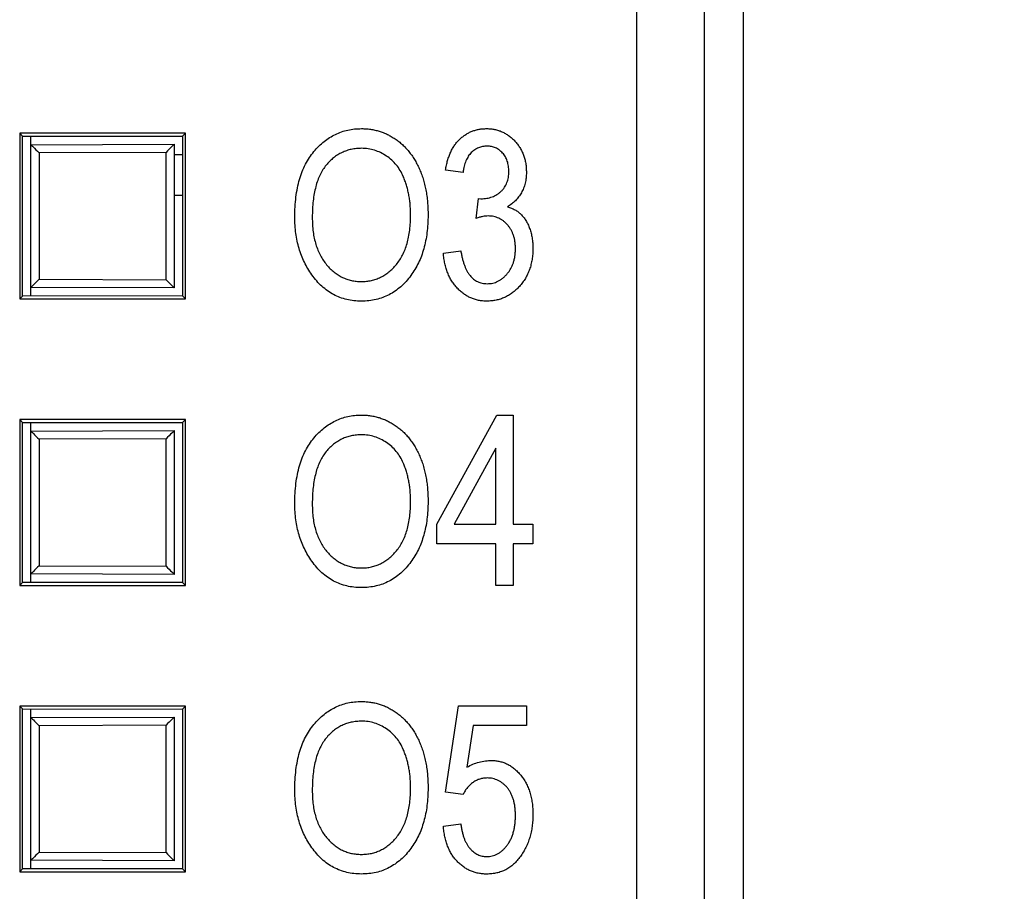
# Model space of a CAD drawing. Header units: millimetres. Extents: x 0 to 840, y 0 to 594.
# Tile 51 of 77: x 385 to 397, y 332 to 343. Entities that reach past the tile are written whole.
import ezdxf

# ---------------------------------------------------------------- set-up
doc = ezdxf.new("R2010")
doc.units = ezdxf.units.MM
doc.header["$LTSCALE"] = 2
doc.linetypes.add('SLD-Sólida', pattern=[0])
doc.styles.add('SLDTEXTSTYLE2', font='ARIALN.TTF', dxfattribs={"width": 0.87})
doc.dimstyles.new('SLDDIMSTYLE0', dxfattribs={"dimtxt": 5.4, "dimasz": 5.4, "dimexe": 0, "dimexo": 0.0625, "dimgap": 1.35, "dimtad": 0, "dimdec": 1, "dimrnd": 1e-09, "dimzin": 12, "dimdsep": 46, "dimtxsty": 'SLDTEXTSTYLE2', "dimsah": 1, "dimcen": 0.09, "dimadec": 0, "dimazin": 3, "dimtfac": 1, "dimtdec": 3, "dimtofl": 0, "dimtmove": 0, "dimatfit": 3, "dimfxl": 1, "dimfrac": 2, "dimtolj": 1, "dimtzin": 12, "dimarcsym": 0})
doc.dimstyles.new('SLDDIMSTYLE1', dxfattribs={"dimtxt": 5.4, "dimasz": 5.4, "dimexe": 0, "dimexo": 0.0625, "dimgap": 1.35, "dimtad": 0, "dimdec": 1, "dimrnd": 1e-09, "dimzin": 12, "dimdsep": 46, "dimtxsty": 'SLDTEXTSTYLE2', "dimsah": 1, "dimcen": 0.09, "dimadec": 0, "dimazin": 3, "dimtfac": 1, "dimtdec": 3, "dimtmove": 0, "dimatfit": 0, "dimfxl": 1, "dimfrac": 2, "dimtolj": 1, "dimtzin": 12, "dimarcsym": 0})

# ---------------------------------------------------------------- blocks, each defined once
blk = doc.blocks.new('_D_2')
at = {"color": 7, "linetype": 'SLD-Sólida', "lineweight": 18}
for p, q in [((416.321, 361.253), (416.321, 372.053)), ((391.603, 361.253), (417.821, 361.253)), ((412.121, 354.982), (412.121, 356.504)), ((412.121, 356.504), (420.521, 356.504)), ((420.521, 356.504), (420.521, 354.982)), ((412.121, 339.757), (412.121, 338.236)), ((420.521, 338.236), (420.521, 339.757)), ((412.121, 338.236), (420.521, 338.236)), ((403.475, 321.644), (417.821, 321.644)), ((416.321, 321.644), (416.321, 310.844))]:
    blk.add_line(p, q, dxfattribs=at)
for points in [[(416.321, 361.253), (417.021, 366.653), (415.621, 366.653)], [(416.321, 321.644), (415.621, 316.244), (417.021, 316.244)]]:
    blk.add_solid(points, dxfattribs=at)
at = {"color": 7, "linetype": 'SLD-Sólida', "lineweight": 18, "char_height": 5.4, "attachment_point": 1, "rotation": 90, "style": 'SLDTEXTSTYLE2'}
for s, insert in [('1,559', (413.56, 339.757)), ('39,6', (413.56, 324.872))]:
    blk.add_mtext(s, dxfattribs=dict(at, insert=insert))
blk = doc.blocks.new('_D_3')
at = {"color": 7, "linetype": 'SLD-Sólida', "lineweight": 18}
for p, q in [((391.603, 361.253), (433.342, 361.253)), ((431.842, 361.253), (431.842, 341.165)), ((427.642, 337.108), (427.642, 338.63)), ((427.642, 338.63), (436.042, 338.63)), ((436.042, 338.63), (436.042, 337.108)), ((427.642, 321.883), (427.642, 320.362)), ((436.042, 320.362), (436.042, 321.883)), ((427.642, 320.362), (436.042, 320.362)), ((431.842, 285.896), (431.842, 305.984)), ((403.475, 285.896), (433.342, 285.896))]:
    blk.add_line(p, q, dxfattribs=at)
for points in [[(431.842, 361.253), (431.142, 355.853), (432.542, 355.853)], [(431.842, 285.896), (432.542, 291.296), (431.142, 291.296)]]:
    blk.add_solid(points, dxfattribs=at)
at = {"color": 7, "linetype": 'SLD-Sólida', "lineweight": 18, "char_height": 5.4, "attachment_point": 1, "rotation": 90, "style": 'SLDTEXTSTYLE2'}
for s, insert in [('2,967', (429.081, 321.883)), ('75,4', (429.081, 306.998))]:
    blk.add_mtext(s, dxfattribs=dict(at, insert=insert))

msp = doc.modelspace()

# ---------------------------------------------------------------- linework, layer by layer
at = {"color": 7, "linetype": 'SLD-Sólida', "lineweight": 25}
for p, q in [((392.174, 248.372), (392.174, 359.134)), ((393.474, 359.22), (393.474, 248.286)), ((392.999, 248.483), (392.999, 359.023)), ((384.636, 341.746), (384.636, 339.72)), ((386.663, 341.746), (384.636, 341.746)), ((384.636, 341.746), (384.672, 341.71)), ((384.672, 341.71), (386.626, 341.709)), ((384.672, 339.756), (384.672, 341.71)), ((384.774, 341.605), (384.774, 341.71)), ((386.663, 341.746), (386.626, 341.709)), ((386.626, 341.709), (386.626, 339.757)), ((386.663, 339.72), (386.663, 341.746)), ((384.774, 341.605), (386.524, 341.611)), ((384.774, 339.861), (384.774, 341.605)), ((386.524, 341.611), (386.524, 339.855)), ((386.424, 341.511), (384.874, 341.505)), ((384.874, 341.505), (384.874, 339.961)), ((386.424, 339.955), (386.424, 341.511)), ((390.051, 341.267), (389.837, 341.294)), ((386.626, 340.985), (386.524, 340.986)), ((390.211, 340.705), (390.238, 340.947)), ((390.238, 340.947), (390.27, 340.944)), ((389.811, 340.28), (390.024, 340.307)), ((384.874, 339.961), (386.424, 339.955)), ((384.636, 339.72), (384.672, 339.756)), ((386.626, 339.757), (384.672, 339.756)), ((386.524, 339.855), (384.774, 339.861)), ((384.774, 339.756), (384.774, 339.861)), ((386.663, 339.72), (386.626, 339.757)), ((384.636, 339.72), (386.663, 339.72)), ((389.731, 336.967), (390.463, 338.301)), ((390.463, 338.301), (390.665, 338.301)), ((390.665, 338.301), (390.665, 336.967)), ((384.636, 338.246), (384.636, 336.22)), ((386.663, 338.246), (384.636, 338.246)), ((384.636, 338.246), (384.672, 338.21)), ((384.672, 336.256), (384.672, 338.21)), ((384.672, 338.21), (386.626, 338.209)), ((384.774, 338.105), (384.774, 338.21)), ((386.663, 338.246), (386.626, 338.209)), ((386.626, 338.209), (386.626, 336.257)), ((386.663, 336.22), (386.663, 338.246)), ((384.774, 338.105), (386.524, 338.111)), ((384.774, 336.361), (384.774, 338.105)), ((386.524, 338.111), (386.524, 336.355)), ((386.424, 338.011), (384.874, 338.005)), ((384.874, 338.005), (384.874, 336.461)), ((386.424, 336.455), (386.424, 338.011)), ((390.451, 337.895), (389.941, 336.967)), ((390.451, 336.967), (390.451, 337.895)), ((389.731, 336.727), (389.731, 336.967)), ((389.941, 336.967), (390.451, 336.967)), ((390.665, 336.967), (390.905, 336.967)), ((390.905, 336.967), (390.905, 336.727)), ((390.451, 336.727), (389.731, 336.727)), ((390.451, 336.22), (390.451, 336.727)), ((390.905, 336.727), (390.665, 336.727)), ((390.665, 336.727), (390.665, 336.22)), ((384.874, 336.461), (386.424, 336.455)), ((384.636, 336.22), (384.672, 336.256)), ((386.626, 336.257), (384.672, 336.256)), ((386.524, 336.355), (384.774, 336.361)), ((384.774, 336.256), (384.774, 336.361)), ((386.663, 336.22), (386.626, 336.257)), ((384.636, 336.22), (386.663, 336.22)), ((390.665, 336.22), (390.451, 336.22)), ((384.636, 334.746), (384.636, 332.72)), ((386.663, 334.746), (384.636, 334.746)), ((384.636, 334.746), (384.672, 334.71)), ((384.672, 334.71), (386.626, 334.709)), ((384.672, 332.756), (384.672, 334.71)), ((384.774, 334.605), (384.774, 334.71)), ((386.663, 334.746), (386.626, 334.709)), ((386.626, 334.709), (386.626, 332.757)), ((386.663, 332.72), (386.663, 334.746)), ((389.837, 333.695), (389.997, 334.748)), ((389.997, 334.748), (390.825, 334.748)), ((390.825, 334.748), (390.825, 334.507)), ((384.774, 334.605), (386.524, 334.611)), ((384.774, 332.861), (384.774, 334.605)), ((386.524, 334.611), (386.524, 332.855)), ((386.424, 334.511), (384.874, 334.505)), ((384.874, 334.505), (384.874, 332.961)), ((386.424, 332.955), (386.424, 334.511)), ((390.176, 334.507), (390.099, 334)), ((390.825, 334.507), (390.176, 334.507)), ((390.051, 333.664), (389.837, 333.695)), ((389.811, 333.28), (390.024, 333.307)), ((384.874, 332.961), (386.424, 332.955)), ((386.524, 332.855), (384.774, 332.861)), ((384.774, 332.756), (384.774, 332.861)), ((384.636, 332.72), (384.672, 332.756)), ((384.636, 332.72), (386.663, 332.72)), ((386.626, 332.757), (384.672, 332.756)), ((386.663, 332.72), (386.626, 332.757))]:
    msp.add_line(p, q, dxfattribs=at)
at = {"color": 8, "linetype": 'SLD-Sólida', "lineweight": 25}
msp.add_line((386.524, 341.486), (386.626, 341.484), dxfattribs=at)
at = {"color": 7, "linetype": 'SLD-Sólida', "lineweight": 25}
for centre, major_axis, start_param, end_param in [((384.874, 341.505), (0.1, -0.0997), 3.141593, 4.710638), ((386.424, 341.511), (0.1, 0.1), 0, 1.572536), ((384.874, 339.961), (0.1, 0.0997), 1.572548, 3.141593), ((386.424, 339.955), (-0.1, 0.1), 1.569057, 3.141593), ((384.874, 338.005), (0.1, -0.0997), 3.141593, 4.710638), ((386.424, 338.011), (0.1, 0.1), 0, 1.572536), ((384.874, 336.461), (0.1, 0.0997), 1.572548, 3.141593), ((386.424, 336.455), (-0.1, 0.1), 1.569057, 3.141593), ((384.874, 334.505), (0.1, -0.0997), 3.141593, 4.710638), ((386.424, 334.511), (0.1, 0.1), 0, 1.572536), ((384.874, 332.961), (0.1, 0.0997), 1.572548, 3.141593), ((386.424, 332.955), (-0.1, 0.1), 1.569057, 3.141593)]:
    msp.add_ellipse(centre, major_axis=major_axis, ratio=0.001745, start_param=start_param, end_param=end_param, dxfattribs=at)
for points, knots in [([(387.996, 340.72), (387.997, 340.762), (387.998, 340.844), (388.009, 340.963), (388.027, 341.075), (388.053, 341.18), (388.085, 341.276), (388.125, 341.366), (388.173, 341.448), (388.228, 341.521), (388.288, 341.587), (388.352, 341.645), (388.42, 341.693), (388.491, 341.732), (388.566, 341.764), (388.645, 341.785), (388.727, 341.799), (388.783, 341.8), (388.811, 341.801)], [0, 0, 0, 0, 0.083185, 0.161992, 0.23625, 0.306601, 0.373855, 0.437969, 0.499954, 0.560382, 0.618843, 0.675201, 0.729719, 0.783027, 0.835926, 0.889454, 0.943952, 1, 1, 1, 1]), ([(388.811, 341.801), (388.83, 341.801), (388.867, 341.8), (388.921, 341.794), (388.975, 341.784), (389.027, 341.77), (389.078, 341.753), (389.127, 341.731), (389.175, 341.705), (389.222, 341.676), (389.268, 341.643), (389.31, 341.607), (389.351, 341.567), (389.389, 341.523), (389.425, 341.475), (389.458, 341.425), (389.489, 341.37), (389.517, 341.313), (389.542, 341.252), (389.564, 341.187), (389.583, 341.121), (389.597, 341.051), (389.61, 340.978), (389.618, 340.903), (389.623, 340.825), (389.624, 340.772), (389.624, 340.745)], [0, 0, 0, 0, 0.037489, 0.074043, 0.110401, 0.146275, 0.182347, 0.218654, 0.255048, 0.29221, 0.329619, 0.367494, 0.405648, 0.444493, 0.484025, 0.524424, 0.566244, 0.609506, 0.653743, 0.699185, 0.745652, 0.793413, 0.842454, 0.893364, 0.945752, 1, 1, 1, 1]), ([(389.837, 341.294), (389.841, 341.314), (389.848, 341.354), (389.862, 341.411), (389.88, 341.464), (389.899, 341.514), (389.923, 341.56), (389.95, 341.601), (389.979, 341.64), (390.011, 341.673), (390.046, 341.703), (390.083, 341.729), (390.121, 341.752), (390.162, 341.77), (390.204, 341.784), (390.248, 341.794), (390.293, 341.8), (390.324, 341.801), (390.34, 341.801)], [0, 0, 0, 0, 0.078747, 0.153611, 0.224555, 0.292118, 0.357112, 0.42008, 0.480971, 0.540611, 0.598886, 0.655979, 0.71229, 0.768079, 0.8246, 0.881725, 0.94001, 1, 1, 1, 1]), ([(390.34, 341.801), (390.357, 341.801), (390.389, 341.8), (390.437, 341.792), (390.483, 341.781), (390.527, 341.764), (390.569, 341.742), (390.609, 341.716), (390.648, 341.685), (390.684, 341.65), (390.717, 341.611), (390.746, 341.569), (390.771, 341.525), (390.79, 341.477), (390.806, 341.428), (390.817, 341.376), (390.824, 341.322), (390.824, 341.285), (390.825, 341.266)], [0, 0, 0, 0, 0.061712, 0.121409, 0.180197, 0.238392, 0.296532, 0.356004, 0.417154, 0.48015, 0.543746, 0.606672, 0.669503, 0.732412, 0.796461, 0.862189, 0.929514, 1, 1, 1, 1]), ([(388.813, 341.561), (388.792, 341.56), (388.749, 341.559), (388.687, 341.549), (388.628, 341.533), (388.573, 341.51), (388.519, 341.481), (388.47, 341.445), (388.422, 341.404), (388.378, 341.355), (388.338, 341.3), (388.303, 341.237), (388.274, 341.167), (388.251, 341.091), (388.232, 341.007), (388.219, 340.916), (388.211, 340.819), (388.21, 340.751), (388.21, 340.717)], [0, 0, 0, 0, 0.054958, 0.108338, 0.160038, 0.211331, 0.262842, 0.31496, 0.368738, 0.4245, 0.48267, 0.543455, 0.607661, 0.675971, 0.749032, 0.827205, 0.91052, 1, 1, 1, 1]), ([(389.321, 341.216), (389.309, 341.241), (389.286, 341.291), (389.237, 341.358), (389.181, 341.418), (389.116, 341.468), (389.046, 341.509), (388.971, 341.539), (388.893, 341.558), (388.84, 341.56), (388.813, 341.561)], [0, 0, 0, 0, 0.129102, 0.254604, 0.379848, 0.506381, 0.632576, 0.754673, 0.87651, 1, 1, 1, 1]), ([(390.346, 341.588), (390.327, 341.587), (390.291, 341.585), (390.239, 341.569), (390.192, 341.544), (390.157, 341.515), (390.132, 341.487), (390.115, 341.463), (390.1, 341.437), (390.086, 341.408), (390.074, 341.376), (390.065, 341.342), (390.056, 341.306), (390.053, 341.28), (390.051, 341.267)], [0, 0, 0, 0, 0.1157336, 0.2259728, 0.3349168, 0.4475455, 0.5064909, 0.5673423, 0.6306616, 0.6969481, 0.7663294, 0.8401378, 0.9175036, 1, 1, 1, 1]), ([(390.611, 341.278), (390.61, 341.3), (390.608, 341.343), (390.594, 341.404), (390.57, 341.458), (390.536, 341.504), (390.495, 341.541), (390.449, 341.568), (390.399, 341.584), (390.364, 341.586), (390.346, 341.588)], [0, 0, 0, 0, 0.14604, 0.280663, 0.408536, 0.533651, 0.654898, 0.768623, 0.882163, 1, 1, 1, 1]), ([(389.41, 340.751), (389.41, 340.773), (389.41, 340.815), (389.405, 340.877), (389.399, 340.938), (389.388, 340.997), (389.376, 341.054), (389.361, 341.11), (389.343, 341.163), (389.328, 341.198), (389.321, 341.216)], [0, 0, 0, 0, 0.134837, 0.265565, 0.394236, 0.519443, 0.642214, 0.762831, 0.882146, 1, 1, 1, 1]), ([(390.27, 340.944), (390.282, 340.944), (390.306, 340.945), (390.342, 340.95), (390.375, 340.956), (390.407, 340.967), (390.437, 340.979), (390.466, 340.995), (390.492, 341.014), (390.517, 341.035), (390.539, 341.059), (390.558, 341.084), (390.575, 341.112), (390.588, 341.142), (390.598, 341.173), (390.606, 341.206), (390.61, 341.242), (390.611, 341.266), (390.611, 341.278)], [0, 0, 0, 0, 0.069034, 0.134708, 0.198869, 0.260653, 0.321422, 0.380756, 0.441406, 0.501863, 0.562201, 0.621428, 0.680857, 0.740524, 0.802546, 0.865358, 0.930936, 1, 1, 1, 1]), ([(390.825, 341.266), (390.824, 341.243), (390.823, 341.199), (390.811, 341.134), (390.792, 341.073), (390.765, 341.017), (390.731, 340.965), (390.691, 340.92), (390.646, 340.879), (390.611, 340.858), (390.593, 340.847)], [0, 0, 0, 0, 0.136236, 0.266067, 0.391205, 0.515128, 0.637286, 0.757217, 0.877148, 1, 1, 1, 1]), ([(390.593, 340.847), (390.609, 340.842), (390.641, 340.832), (390.685, 340.81), (390.724, 340.785), (390.76, 340.755), (390.791, 340.719), (390.819, 340.678), (390.844, 340.632), (390.866, 340.58), (390.883, 340.525), (390.896, 340.466), (390.903, 340.403), (390.904, 340.361), (390.905, 340.339)], [0, 0, 0, 0, 0.078753, 0.153872, 0.226545, 0.298294, 0.371325, 0.44778, 0.52961, 0.616214, 0.707285, 0.800774, 0.898107, 1, 1, 1, 1]), ([(388.204, 340.015), (388.188, 340.04), (388.154, 340.089), (388.112, 340.169), (388.076, 340.251), (388.047, 340.338), (388.024, 340.428), (388.008, 340.522), (387.998, 340.62), (387.997, 340.686), (387.996, 340.72)], [0, 0, 0, 0, 0.119865, 0.239021, 0.359549, 0.481025, 0.605473, 0.732971, 0.864251, 1, 1, 1, 1]), ([(388.21, 340.717), (388.21, 340.686), (388.211, 340.628), (388.219, 340.542), (388.233, 340.462), (388.252, 340.387), (388.277, 340.317), (388.307, 340.252), (388.342, 340.192), (388.383, 340.138), (388.428, 340.09), (388.475, 340.048), (388.525, 340.013), (388.577, 339.983), (388.631, 339.961), (388.688, 339.945), (388.748, 339.935), (388.788, 339.934), (388.808, 339.933)], [0, 0, 0, 0, 0.082023, 0.159802, 0.233402, 0.303224, 0.370137, 0.434703, 0.497226, 0.55843, 0.61805, 0.675057, 0.730086, 0.783881, 0.837062, 0.89041, 0.944383, 1, 1, 1, 1]), ([(388.808, 339.933), (388.829, 339.934), (388.871, 339.935), (388.931, 339.945), (388.989, 339.961), (389.044, 339.984), (389.097, 340.014), (389.147, 340.049), (389.194, 340.092), (389.239, 340.141), (389.279, 340.196), (389.315, 340.257), (389.344, 340.325), (389.368, 340.398), (389.388, 340.478), (389.401, 340.564), (389.409, 340.655), (389.41, 340.719), (389.41, 340.751)], [0, 0, 0, 0, 0.054921, 0.108599, 0.161031, 0.212837, 0.265715, 0.319184, 0.374597, 0.432566, 0.492457, 0.554225, 0.61856, 0.686314, 0.757788, 0.833648, 0.914417, 1, 1, 1, 1]), ([(389.624, 340.745), (389.623, 340.708), (389.622, 340.636), (389.612, 340.53), (389.596, 340.43), (389.573, 340.335), (389.544, 340.245), (389.508, 340.16), (389.466, 340.08), (389.431, 340.031), (389.415, 340.007)], [0, 0, 0, 0, 0.1416967, 0.277473, 0.407513, 0.5328656, 0.6537117, 0.77105, 0.8863054, 1, 1, 1, 1]), ([(390.358, 340.734), (390.348, 340.733), (390.325, 340.733), (390.29, 340.727), (390.252, 340.718), (390.225, 340.71), (390.211, 340.705)], [0, 0, 0, 0, 0.208161, 0.443743, 0.707986, 1, 1, 1, 1]), ([(390.691, 340.336), (390.691, 340.351), (390.69, 340.379), (390.686, 340.421), (390.679, 340.46), (390.668, 340.497), (390.654, 340.533), (390.638, 340.566), (390.618, 340.596), (390.596, 340.625), (390.571, 340.65), (390.545, 340.673), (390.517, 340.692), (390.488, 340.706), (390.457, 340.719), (390.426, 340.728), (390.392, 340.733), (390.37, 340.733), (390.358, 340.734)], [0, 0, 0, 0, 0.07554, 0.147073, 0.215878, 0.282534, 0.347156, 0.410814, 0.473231, 0.535655, 0.596665, 0.656316, 0.713743, 0.770331, 0.826133, 0.882817, 0.940262, 1, 1, 1, 1]), ([(390.343, 339.693), (390.326, 339.693), (390.291, 339.694), (390.24, 339.702), (390.192, 339.715), (390.145, 339.732), (390.101, 339.755), (390.058, 339.782), (390.018, 339.815), (389.98, 339.852), (389.945, 339.893), (389.913, 339.938), (389.886, 339.987), (389.863, 340.039), (389.844, 340.094), (389.828, 340.153), (389.817, 340.215), (389.813, 340.258), (389.811, 340.28)], [0, 0, 0, 0, 0.059951, 0.118091, 0.175035, 0.231273, 0.287811, 0.345551, 0.404039, 0.465206, 0.527275, 0.589376, 0.652806, 0.717275, 0.784159, 0.85298, 0.924948, 1, 1, 1, 1]), ([(390.024, 340.307), (390.027, 340.291), (390.032, 340.259), (390.043, 340.214), (390.054, 340.171), (390.068, 340.132), (390.082, 340.096), (390.098, 340.063), (390.116, 340.033), (390.136, 340.007), (390.157, 339.983), (390.179, 339.963), (390.204, 339.945), (390.229, 339.931), (390.256, 339.92), (390.285, 339.912), (390.315, 339.907), (390.336, 339.907), (390.346, 339.906)], [0, 0, 0, 0, 0.087015, 0.16956, 0.246923, 0.320217, 0.388752, 0.453783, 0.515052, 0.573662, 0.629076, 0.682899, 0.734725, 0.786273, 0.837947, 0.890063, 0.943825, 1, 1, 1, 1]), ([(390.905, 340.339), (390.904, 340.316), (390.903, 340.27), (390.895, 340.204), (390.882, 340.141), (390.865, 340.08), (390.841, 340.024), (390.813, 339.97), (390.779, 339.92), (390.74, 339.873), (390.698, 339.831), (390.654, 339.794), (390.606, 339.763), (390.558, 339.737), (390.507, 339.718), (390.454, 339.703), (390.399, 339.695), (390.362, 339.694), (390.343, 339.693)], [0, 0, 0, 0, 0.073007, 0.142532, 0.209878, 0.275534, 0.339387, 0.40271, 0.465962, 0.529563, 0.592583, 0.652772, 0.711419, 0.768882, 0.825593, 0.88261, 0.940505, 1, 1, 1, 1]), ([(390.346, 339.906), (390.358, 339.907), (390.381, 339.907), (390.414, 339.914), (390.446, 339.922), (390.477, 339.936), (390.508, 339.953), (390.536, 339.973), (390.564, 339.998), (390.59, 340.026), (390.613, 340.057), (390.634, 340.09), (390.652, 340.126), (390.667, 340.163), (390.678, 340.204), (390.686, 340.246), (390.69, 340.29), (390.691, 340.321), (390.691, 340.336)], [0, 0, 0, 0, 0.056491, 0.111034, 0.165475, 0.220284, 0.276278, 0.333258, 0.393441, 0.455963, 0.519463, 0.583598, 0.648053, 0.713701, 0.781496, 0.851363, 0.923811, 1, 1, 1, 1]), ([(388.81, 339.693), (388.779, 339.694), (388.719, 339.696), (388.631, 339.711), (388.548, 339.737), (388.469, 339.772), (388.395, 339.818), (388.326, 339.874), (388.261, 339.94), (388.224, 339.99), (388.204, 340.015)], [0, 0, 0, 0, 0.1284641, 0.2521184, 0.3734764, 0.4930039, 0.6137088, 0.7372765, 0.8655036, 1, 1, 1, 1]), ([(389.415, 340.007), (389.395, 339.982), (389.357, 339.933), (389.292, 339.869), (389.223, 339.815), (389.149, 339.77), (389.07, 339.735), (388.988, 339.711), (388.9, 339.696), (388.841, 339.694), (388.81, 339.693)], [0, 0, 0, 0, 0.13377, 0.261469, 0.385499, 0.506358, 0.625933, 0.746904, 0.87098, 1, 1, 1, 1]), ([(387.996, 337.22), (387.997, 337.262), (387.998, 337.344), (388.009, 337.463), (388.027, 337.575), (388.053, 337.68), (388.085, 337.776), (388.125, 337.866), (388.173, 337.948), (388.228, 338.021), (388.288, 338.087), (388.352, 338.145), (388.42, 338.193), (388.491, 338.232), (388.566, 338.264), (388.645, 338.285), (388.727, 338.299), (388.783, 338.3), (388.811, 338.301)], [0, 0, 0, 0, 0.083185, 0.161992, 0.23625, 0.306601, 0.373855, 0.437969, 0.499954, 0.560382, 0.618843, 0.675201, 0.729719, 0.783027, 0.835926, 0.889454, 0.943952, 1, 1, 1, 1]), ([(388.811, 338.301), (388.83, 338.301), (388.867, 338.3), (388.921, 338.294), (388.975, 338.284), (389.027, 338.27), (389.078, 338.253), (389.127, 338.231), (389.175, 338.205), (389.222, 338.176), (389.268, 338.143), (389.31, 338.107), (389.351, 338.067), (389.389, 338.023), (389.425, 337.975), (389.458, 337.925), (389.489, 337.87), (389.517, 337.813), (389.542, 337.752), (389.564, 337.687), (389.583, 337.621), (389.597, 337.551), (389.61, 337.478), (389.618, 337.403), (389.623, 337.325), (389.624, 337.272), (389.624, 337.245)], [0, 0, 0, 0, 0.037489, 0.074043, 0.110401, 0.146275, 0.182347, 0.218654, 0.255048, 0.29221, 0.329619, 0.367494, 0.405648, 0.444493, 0.484025, 0.524424, 0.566244, 0.609506, 0.653743, 0.699185, 0.745652, 0.793413, 0.842454, 0.893364, 0.945752, 1, 1, 1, 1]), ([(388.813, 338.061), (388.792, 338.06), (388.749, 338.059), (388.687, 338.049), (388.628, 338.033), (388.573, 338.01), (388.519, 337.981), (388.47, 337.945), (388.422, 337.904), (388.378, 337.855), (388.338, 337.8), (388.303, 337.737), (388.274, 337.667), (388.251, 337.591), (388.232, 337.507), (388.219, 337.416), (388.211, 337.319), (388.21, 337.251), (388.21, 337.217)], [0, 0, 0, 0, 0.054958, 0.108338, 0.160038, 0.211331, 0.262842, 0.31496, 0.368738, 0.4245, 0.48267, 0.543455, 0.607661, 0.675971, 0.749032, 0.827205, 0.91052, 1, 1, 1, 1]), ([(389.321, 337.716), (389.309, 337.741), (389.286, 337.791), (389.237, 337.858), (389.181, 337.918), (389.116, 337.968), (389.046, 338.009), (388.971, 338.039), (388.893, 338.058), (388.84, 338.06), (388.813, 338.061)], [0, 0, 0, 0, 0.129102, 0.254604, 0.379848, 0.506381, 0.632576, 0.754673, 0.87651, 1, 1, 1, 1]), ([(389.41, 337.251), (389.41, 337.273), (389.41, 337.315), (389.405, 337.377), (389.399, 337.438), (389.388, 337.497), (389.376, 337.554), (389.361, 337.61), (389.343, 337.663), (389.328, 337.698), (389.321, 337.716)], [0, 0, 0, 0, 0.134837, 0.265565, 0.394236, 0.519443, 0.642214, 0.762831, 0.882146, 1, 1, 1, 1]), ([(388.204, 336.515), (388.188, 336.54), (388.154, 336.589), (388.112, 336.669), (388.076, 336.751), (388.047, 336.838), (388.024, 336.928), (388.008, 337.022), (387.998, 337.12), (387.997, 337.186), (387.996, 337.22)], [0, 0, 0, 0, 0.119865, 0.239021, 0.359549, 0.481025, 0.605473, 0.732971, 0.864251, 1, 1, 1, 1]), ([(388.808, 336.433), (388.829, 336.434), (388.871, 336.435), (388.931, 336.445), (388.989, 336.461), (389.044, 336.484), (389.097, 336.514), (389.147, 336.549), (389.194, 336.592), (389.239, 336.641), (389.279, 336.696), (389.315, 336.757), (389.344, 336.825), (389.368, 336.898), (389.388, 336.978), (389.401, 337.064), (389.409, 337.155), (389.41, 337.219), (389.41, 337.251)], [0, 0, 0, 0, 0.054921, 0.108599, 0.161031, 0.212837, 0.265715, 0.319184, 0.374597, 0.432566, 0.492457, 0.554225, 0.61856, 0.686314, 0.757788, 0.833648, 0.914417, 1, 1, 1, 1]), ([(389.624, 337.245), (389.623, 337.208), (389.622, 337.136), (389.612, 337.03), (389.596, 336.93), (389.573, 336.835), (389.544, 336.745), (389.508, 336.66), (389.466, 336.58), (389.431, 336.531), (389.415, 336.507)], [0, 0, 0, 0, 0.1416967, 0.277473, 0.407513, 0.5328656, 0.6537117, 0.77105, 0.8863054, 1, 1, 1, 1]), ([(388.21, 337.217), (388.21, 337.186), (388.211, 337.128), (388.219, 337.042), (388.233, 336.962), (388.252, 336.887), (388.277, 336.817), (388.307, 336.752), (388.342, 336.692), (388.383, 336.638), (388.428, 336.59), (388.475, 336.548), (388.525, 336.513), (388.577, 336.483), (388.631, 336.461), (388.688, 336.445), (388.748, 336.435), (388.788, 336.434), (388.808, 336.433)], [0, 0, 0, 0, 0.082023, 0.159802, 0.233402, 0.303224, 0.370137, 0.434703, 0.497226, 0.55843, 0.61805, 0.675057, 0.730086, 0.783881, 0.837062, 0.89041, 0.944383, 1, 1, 1, 1]), ([(388.81, 336.193), (388.779, 336.194), (388.719, 336.196), (388.631, 336.211), (388.548, 336.237), (388.469, 336.272), (388.395, 336.318), (388.326, 336.374), (388.261, 336.44), (388.224, 336.49), (388.204, 336.515)], [0, 0, 0, 0, 0.1284641, 0.2521184, 0.3734764, 0.4930039, 0.6137088, 0.7372765, 0.8655036, 1, 1, 1, 1]), ([(389.415, 336.507), (389.395, 336.482), (389.357, 336.433), (389.292, 336.369), (389.223, 336.315), (389.149, 336.27), (389.07, 336.235), (388.988, 336.211), (388.9, 336.196), (388.841, 336.194), (388.81, 336.193)], [0, 0, 0, 0, 0.13377, 0.261469, 0.385499, 0.506358, 0.625933, 0.746904, 0.87098, 1, 1, 1, 1]), ([(387.996, 333.72), (387.997, 333.762), (387.998, 333.844), (388.009, 333.963), (388.027, 334.075), (388.053, 334.18), (388.085, 334.276), (388.125, 334.366), (388.173, 334.448), (388.228, 334.521), (388.288, 334.587), (388.352, 334.645), (388.42, 334.693), (388.491, 334.732), (388.566, 334.764), (388.645, 334.785), (388.727, 334.799), (388.783, 334.8), (388.811, 334.801)], [0, 0, 0, 0, 0.083185, 0.161992, 0.23625, 0.306601, 0.373855, 0.437969, 0.499954, 0.560382, 0.618843, 0.675201, 0.729719, 0.783027, 0.835926, 0.889454, 0.943952, 1, 1, 1, 1]), ([(388.811, 334.801), (388.83, 334.801), (388.867, 334.8), (388.921, 334.794), (388.975, 334.784), (389.027, 334.77), (389.078, 334.753), (389.127, 334.731), (389.175, 334.705), (389.222, 334.676), (389.268, 334.643), (389.31, 334.607), (389.351, 334.567), (389.389, 334.523), (389.425, 334.475), (389.458, 334.425), (389.489, 334.37), (389.517, 334.313), (389.542, 334.252), (389.564, 334.187), (389.583, 334.121), (389.597, 334.051), (389.61, 333.978), (389.618, 333.903), (389.623, 333.825), (389.624, 333.772), (389.624, 333.745)], [0, 0, 0, 0, 0.037489, 0.074043, 0.110401, 0.146275, 0.182347, 0.218654, 0.255048, 0.29221, 0.329619, 0.367494, 0.405648, 0.444493, 0.484025, 0.524424, 0.566244, 0.609506, 0.653743, 0.699185, 0.745652, 0.793413, 0.842454, 0.893364, 0.945752, 1, 1, 1, 1]), ([(388.813, 334.561), (388.792, 334.56), (388.749, 334.559), (388.687, 334.549), (388.628, 334.533), (388.573, 334.51), (388.519, 334.481), (388.47, 334.445), (388.422, 334.404), (388.378, 334.355), (388.338, 334.3), (388.303, 334.237), (388.274, 334.167), (388.251, 334.091), (388.232, 334.007), (388.219, 333.916), (388.211, 333.819), (388.21, 333.751), (388.21, 333.717)], [0, 0, 0, 0, 0.054958, 0.108338, 0.160038, 0.211331, 0.262842, 0.31496, 0.368738, 0.4245, 0.48267, 0.543455, 0.607661, 0.675971, 0.749032, 0.827205, 0.91052, 1, 1, 1, 1]), ([(389.321, 334.216), (389.309, 334.241), (389.286, 334.291), (389.237, 334.358), (389.181, 334.418), (389.116, 334.468), (389.046, 334.509), (388.971, 334.539), (388.893, 334.558), (388.84, 334.56), (388.813, 334.561)], [0, 0, 0, 0, 0.129102, 0.254604, 0.379848, 0.506381, 0.632576, 0.754673, 0.87651, 1, 1, 1, 1]), ([(389.41, 333.751), (389.41, 333.773), (389.41, 333.815), (389.405, 333.877), (389.399, 333.938), (389.388, 333.997), (389.376, 334.054), (389.361, 334.11), (389.343, 334.163), (389.328, 334.198), (389.321, 334.216)], [0, 0, 0, 0, 0.134837, 0.265565, 0.394236, 0.519443, 0.642214, 0.762831, 0.882146, 1, 1, 1, 1]), ([(390.099, 334), (390.123, 334.012), (390.171, 334.037), (390.246, 334.062), (390.324, 334.078), (390.377, 334.08), (390.404, 334.081)], [0, 0, 0, 0, 0.254393, 0.502224, 0.750505, 1, 1, 1, 1]), ([(390.404, 334.081), (390.42, 334.08), (390.453, 334.079), (390.501, 334.07), (390.548, 334.056), (390.593, 334.037), (390.637, 334.011), (390.679, 333.98), (390.718, 333.944), (390.756, 333.902), (390.791, 333.855), (390.822, 333.805), (390.847, 333.75), (390.868, 333.691), (390.885, 333.629), (390.897, 333.562), (390.903, 333.492), (390.904, 333.444), (390.905, 333.419)], [0, 0, 0, 0, 0.0538061, 0.1069377, 0.1592072, 0.2119579, 0.2663795, 0.3222639, 0.3804086, 0.4420749, 0.5052669, 0.5690526, 0.6342785, 0.7013797, 0.7710154, 0.8438878, 0.9200613, 1, 1, 1, 1]), ([(390.344, 333.867), (390.329, 333.866), (390.3, 333.865), (390.256, 333.855), (390.214, 333.838), (390.174, 333.814), (390.137, 333.785), (390.104, 333.75), (390.074, 333.71), (390.059, 333.68), (390.051, 333.664)], [0, 0, 0, 0, 0.117909, 0.235217, 0.353652, 0.476927, 0.604079, 0.731177, 0.862962, 1, 1, 1, 1]), ([(390.691, 333.408), (390.691, 333.425), (390.69, 333.46), (390.686, 333.51), (390.678, 333.557), (390.668, 333.601), (390.653, 333.642), (390.637, 333.68), (390.617, 333.715), (390.593, 333.747), (390.568, 333.775), (390.54, 333.799), (390.512, 333.82), (390.481, 333.838), (390.449, 333.851), (390.416, 333.86), (390.38, 333.866), (390.356, 333.867), (390.344, 333.867)], [0, 0, 0, 0, 0.082006, 0.159777, 0.233626, 0.303439, 0.370386, 0.43454, 0.49642, 0.557348, 0.616305, 0.672528, 0.727523, 0.781559, 0.834533, 0.888255, 0.943114, 1, 1, 1, 1]), ([(388.808, 332.933), (388.829, 332.934), (388.871, 332.935), (388.931, 332.945), (388.989, 332.961), (389.044, 332.984), (389.097, 333.014), (389.147, 333.049), (389.194, 333.092), (389.239, 333.141), (389.279, 333.196), (389.315, 333.257), (389.344, 333.325), (389.368, 333.398), (389.388, 333.478), (389.401, 333.564), (389.409, 333.655), (389.41, 333.719), (389.41, 333.751)], [0, 0, 0, 0, 0.054921, 0.108599, 0.161031, 0.212837, 0.265715, 0.319184, 0.374597, 0.432566, 0.492457, 0.554225, 0.61856, 0.686314, 0.757788, 0.833648, 0.914417, 1, 1, 1, 1]), ([(389.624, 333.745), (389.623, 333.708), (389.622, 333.636), (389.612, 333.53), (389.596, 333.43), (389.573, 333.335), (389.544, 333.245), (389.508, 333.16), (389.466, 333.08), (389.431, 333.031), (389.415, 333.007)], [0, 0, 0, 0, 0.141697, 0.277473, 0.407513, 0.532866, 0.653712, 0.77105, 0.886305, 1, 1, 1, 1]), ([(388.204, 333.015), (388.188, 333.04), (388.154, 333.089), (388.112, 333.169), (388.076, 333.251), (388.047, 333.338), (388.024, 333.428), (388.008, 333.522), (387.998, 333.62), (387.997, 333.686), (387.996, 333.72)], [0, 0, 0, 0, 0.119865, 0.239021, 0.359549, 0.481025, 0.605473, 0.732971, 0.864251, 1, 1, 1, 1]), ([(388.21, 333.717), (388.21, 333.686), (388.211, 333.628), (388.219, 333.542), (388.233, 333.462), (388.252, 333.387), (388.277, 333.317), (388.307, 333.252), (388.342, 333.192), (388.383, 333.138), (388.428, 333.09), (388.475, 333.048), (388.525, 333.013), (388.577, 332.983), (388.631, 332.961), (388.688, 332.945), (388.748, 332.935), (388.788, 332.934), (388.808, 332.933)], [0, 0, 0, 0, 0.082023, 0.159802, 0.233402, 0.303224, 0.370137, 0.434703, 0.497226, 0.55843, 0.61805, 0.675057, 0.730086, 0.783881, 0.837062, 0.89041, 0.944383, 1, 1, 1, 1]), ([(390.339, 332.906), (390.35, 332.907), (390.374, 332.908), (390.408, 332.914), (390.441, 332.925), (390.474, 332.939), (390.504, 332.959), (390.533, 332.982), (390.561, 333.01), (390.588, 333.041), (390.613, 333.075), (390.633, 333.114), (390.651, 333.156), (390.666, 333.2), (390.678, 333.248), (390.685, 333.298), (390.69, 333.352), (390.691, 333.389), (390.691, 333.408)], [0, 0, 0, 0, 0.0520966, 0.1031003, 0.1537985, 0.2049926, 0.2577852, 0.312253, 0.3697956, 0.4301204, 0.492926, 0.5569916, 0.6230311, 0.6913305, 0.7631537, 0.8380939, 0.9167533, 1, 1, 1, 1]), ([(390.905, 333.419), (390.904, 333.395), (390.903, 333.347), (390.896, 333.276), (390.884, 333.207), (390.867, 333.142), (390.846, 333.079), (390.82, 333.019), (390.788, 332.961), (390.753, 332.907), (390.713, 332.857), (390.67, 332.813), (390.623, 332.776), (390.573, 332.745), (390.52, 332.722), (390.463, 332.705), (390.403, 332.695), (390.362, 332.694), (390.341, 332.693)], [0, 0, 0, 0, 0.071531, 0.140927, 0.208176, 0.273985, 0.338338, 0.402182, 0.46598, 0.529633, 0.592054, 0.651509, 0.709616, 0.766112, 0.82249, 0.879682, 0.938579, 1, 1, 1, 1]), ([(390.341, 332.693), (390.323, 332.693), (390.289, 332.695), (390.238, 332.701), (390.189, 332.714), (390.142, 332.731), (390.098, 332.753), (390.056, 332.78), (390.016, 332.812), (389.978, 332.849), (389.943, 332.889), (389.912, 332.934), (389.885, 332.982), (389.862, 333.035), (389.843, 333.091), (389.828, 333.15), (389.817, 333.214), (389.813, 333.258), (389.811, 333.28)], [0, 0, 0, 0, 0.059918, 0.117958, 0.174871, 0.230915, 0.287209, 0.344005, 0.402165, 0.462295, 0.523606, 0.585011, 0.648172, 0.713041, 0.780185, 0.849769, 0.923099, 1, 1, 1, 1]), ([(390.024, 333.307), (390.026, 333.29), (390.031, 333.259), (390.04, 333.213), (390.051, 333.17), (390.063, 333.131), (390.078, 333.095), (390.096, 333.062), (390.114, 333.032), (390.135, 333.006), (390.157, 332.982), (390.181, 332.962), (390.205, 332.945), (390.23, 332.931), (390.256, 332.92), (390.283, 332.912), (390.31, 332.907), (390.329, 332.907), (390.339, 332.906)], [0, 0, 0, 0, 0.08822, 0.171926, 0.25047, 0.324327, 0.393894, 0.460309, 0.523033, 0.583048, 0.640582, 0.695617, 0.74801, 0.799469, 0.849636, 0.899244, 0.949172, 1, 1, 1, 1]), ([(388.81, 332.693), (388.779, 332.694), (388.719, 332.696), (388.631, 332.711), (388.548, 332.737), (388.469, 332.772), (388.395, 332.818), (388.326, 332.874), (388.261, 332.94), (388.224, 332.99), (388.204, 333.015)], [0, 0, 0, 0, 0.1284641, 0.2521184, 0.3734764, 0.4930039, 0.6137088, 0.7372765, 0.8655036, 1, 1, 1, 1]), ([(389.415, 333.007), (389.395, 332.982), (389.357, 332.933), (389.292, 332.869), (389.223, 332.815), (389.149, 332.77), (389.07, 332.735), (388.988, 332.711), (388.9, 332.696), (388.841, 332.694), (388.81, 332.693)], [0, 0, 0, 0, 0.13377, 0.261469, 0.385499, 0.506358, 0.625933, 0.746904, 0.87098, 1, 1, 1, 1])]:
    msp.add_open_spline(points, degree=3, knots=knots, dxfattribs=at)

# ---------------------------------------------------------------- dimensions: what is measured, and where the dimension line sits
at = {"color": 7, "linetype": 'SLD-Sólida', "lineweight": 18}
for base, p2, dimstyle, picture, middle in [((416.321, 321.644), (401.475, 321.644), 'SLDDIMSTYLE1', '_D_2', (416.321, 341.449)), ((431.842, 285.896), (401.475, 285.896), 'SLDDIMSTYLE0', '_D_3', (431.842, 323.574))]:
    dim = msp.add_linear_dim(base=base, p1=(389.603, 361.253), p2=p2, angle=90, dimstyle=dimstyle, dxfattribs=at)
    dim.commit()
    dim.dimension.update_dxf_attribs({"geometry": picture, "text_midpoint": middle, "dimtype": 160})

doc.saveas('drawing.dxf')
